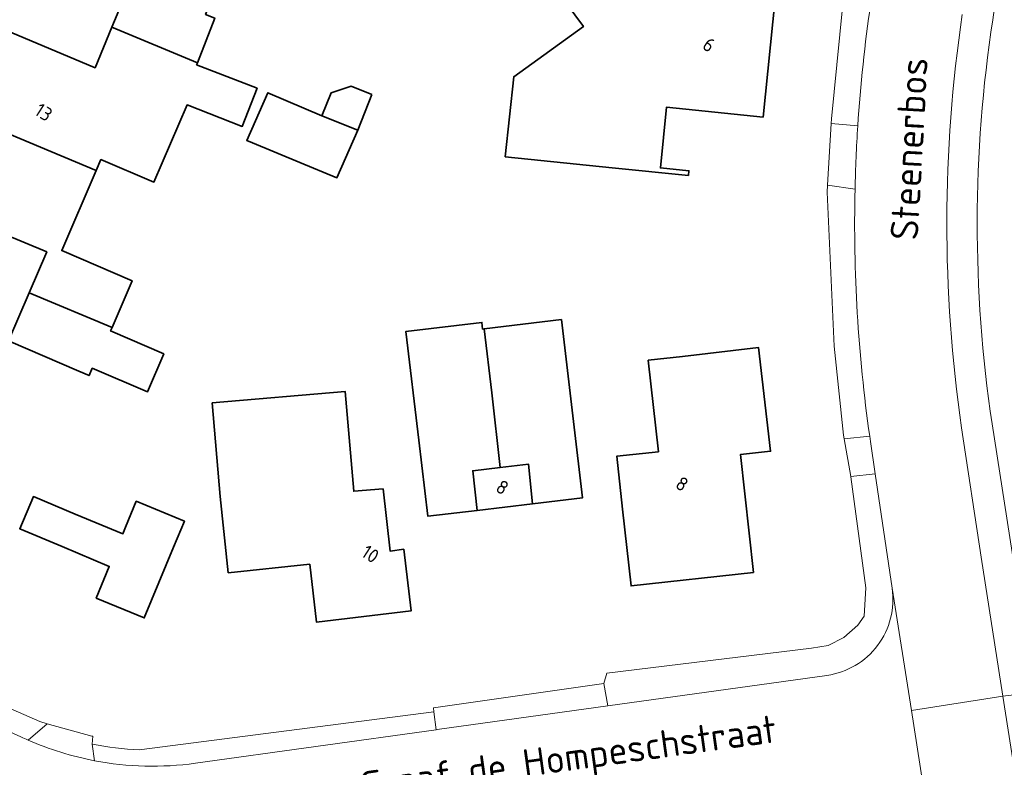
# Model space of a CAD drawing. Extents: x 184422 to 188298, y 343471 to 350189.
# Tile 132 of 256: x 186112 to 186176, y 346922 to 346971. Entities that reach past the tile are written whole.
import ezdxf
from ezdxf.enums import TextEntityAlignment as Align

# ---------------------------------------------------------------- set-up
doc = ezdxf.new("R2010")
doc.units = 0
for name, color, linetype, lineweight in [('B-WA-OG-TERREIN_ERF-GV', 252, 'Continuous', 18), ('B-WA-OG-TOPOGRAFIE-T18', 252, 'Continuous', 18), ('B-WA-VH-VERHARDING_ASFALT-GV', 252, 'Continuous', 18), ('B-WA-VH-VERHARDING_BETONSTRAATSTEEN-GV', 252, 'Continuous', 18), ('B-WA-VH-VERHARDING_HALFVERHARDING_GRIND-GV', 252, 'Continuous', 18), ('B-WA-VH-VERHARDING_SIERBESTRATING-GV', 252, 'Continuous', 18), ('B-WA-VH-VERHARDING_STRAATBAKSTEEN-GV', 252, 'Continuous', 18), ('B-WE-OG-BEBOUWING-GV', 250, 'Continuous', 35), ('B-WE-OG-BEBOUWING-T18', 10, 'Continuous', 18)]:
    doc.layers.add(name, color=color, linetype=linetype, lineweight=lineweight)
doc.styles.add('NLCS-ISO-M1000-T18', font='NLCS-ISO.ttf', dxfattribs={"height": 1.8})
doc.styles.add('NLCS-ISO-M500-T18', font='NLCS-ISO.ttf', dxfattribs={"height": 0.9})

msp = doc.modelspace()

# ---------------------------------------------------------------- linework, layer by layer
at = {"layer": 'B-WA-OG-TERREIN_ERF-GV'}
for points in [[(186182.688, 346995.273, 0.080403), (186175.072, 346970.855)], [(186182.688, 346995.273, 0.080403), (186175.072, 346970.855)], [(186182.688, 346995.273, 0.080403), (186175.072, 346970.855)], [(186175.072, 346970.855, 0.075241), (186175.022, 346944.513)], [(186175.072, 346970.855, 0.075241), (186175.022, 346944.513)], [(186175.072, 346970.855, 0.075241), (186175.022, 346944.513)], [(186116.303, 346923.617, 0.043572), (186119.376, 346923.253)], [(186116.303, 346923.617, 0.043572), (186119.376, 346923.253)], [(186116.303, 346923.617, 0.043572), (186119.376, 346923.253)]]:
    msp.add_lwpolyline(points, format="xyb", dxfattribs=at)
at = {"layer": 'B-WA-OG-TERREIN_ERF-GV', "flags": 128}
for points in [[(186155.903, 346972.743), (186160.877, 346972.235), (186160.089, 346964.513), (186153.781, 346965.157), (186153.377, 346961.198), (186155.237, 346961.008), (186155.206, 346960.7), (186150.232, 346961.208), (186143.257, 346961.92), (186143.808, 346967.14), (186148.354, 346970.416), (186146.028, 346973.559), (186146.158, 346976.132), (186150.342, 346975.62), (186151.507, 346973.192)], [(186155.903, 346972.743), (186160.877, 346972.235), (186160.089, 346964.513), (186153.781, 346965.157), (186153.377, 346961.198), (186155.237, 346961.008), (186155.206, 346960.7), (186150.232, 346961.208), (186143.257, 346961.92), (186143.808, 346967.14), (186148.354, 346970.416), (186146.028, 346973.559), (186146.158, 346976.132), (186150.342, 346975.62), (186151.507, 346973.192)], [(186155.903, 346972.743), (186160.877, 346972.235), (186160.089, 346964.513), (186153.781, 346965.157), (186153.377, 346961.198), (186155.237, 346961.008), (186155.206, 346960.7), (186150.232, 346961.208), (186143.257, 346961.92), (186143.808, 346967.14), (186148.354, 346970.416), (186146.028, 346973.559), (186146.158, 346976.132), (186150.342, 346975.62), (186151.507, 346973.192)], [(186145.041, 346939.292), (186141.416, 346938.859), (186138.21, 346938.477), (186137.618, 346943.442), (186136.773, 346950.527), (186141.73, 346951.118), (186141.782, 346950.685), (186141.889, 346950.698), (186146.917, 346951.298), (186147.71, 346944.646), (186148.302, 346939.681)], [(186145.041, 346939.292), (186141.416, 346938.859), (186138.21, 346938.477), (186137.618, 346943.442), (186136.773, 346950.527), (186141.73, 346951.118), (186141.782, 346950.685), (186141.889, 346950.698), (186146.917, 346951.298), (186147.71, 346944.646), (186148.302, 346939.681)], [(186145.041, 346939.292), (186141.416, 346938.859), (186138.21, 346938.477), (186137.618, 346943.442), (186136.773, 346950.527), (186141.73, 346951.118), (186141.782, 346950.685), (186141.889, 346950.698), (186146.917, 346951.298), (186147.71, 346944.646), (186148.302, 346939.681)], [(186159.452, 346934.819), (186151.468, 346933.933), (186150.913, 346938.936), (186150.531, 346942.387), (186153.25, 346942.689), (186152.588, 346948.654), (186154.825, 346948.901), (186159.792, 346949.477), (186160.576, 346942.718), (186158.61, 346942.507)], [(186159.452, 346934.819), (186151.468, 346933.933), (186150.913, 346938.936), (186150.531, 346942.387), (186153.25, 346942.689), (186152.588, 346948.654), (186154.825, 346948.901), (186159.792, 346949.477), (186160.576, 346942.718), (186158.61, 346942.507)], [(186159.452, 346934.819), (186151.468, 346933.933), (186150.913, 346938.936), (186150.531, 346942.387), (186153.25, 346942.689), (186152.588, 346948.654), (186154.825, 346948.901), (186159.792, 346949.477), (186160.576, 346942.718), (186158.61, 346942.507)], [(186124.656, 346939.757), (186124.138, 346945.868), (186132.819, 346946.605), (186133.371, 346940.103), (186135.284, 346940.265), (186135.74, 346936.207), (186136.628, 346936.327), (186137.109, 346932.301), (186130.941, 346931.571), (186130.495, 346935.345), (186125.18, 346934.785)], [(186124.656, 346939.757), (186124.138, 346945.868), (186132.819, 346946.605), (186133.371, 346940.103), (186135.284, 346940.265), (186135.74, 346936.207), (186136.628, 346936.327), (186137.109, 346932.301), (186130.941, 346931.571), (186130.495, 346935.345), (186125.18, 346934.785)], [(186124.656, 346939.757), (186124.138, 346945.868), (186132.819, 346946.605), (186133.371, 346940.103), (186135.284, 346940.265), (186135.74, 346936.207), (186136.628, 346936.327), (186137.109, 346932.301), (186130.941, 346931.571), (186130.495, 346935.345), (186125.18, 346934.785)], [(186115.196, 346938.612), (186118.3, 346937.337), (186118.475, 346937.76), (186119.177, 346939.458), (186122.314, 346938.163), (186121.611, 346936.463), (186119.7, 346931.843), (186116.564, 346933.14), (186117.417, 346935.202), (186114.341, 346936.497), (186111.576, 346937.661), (186112.461, 346939.763)], [(186115.196, 346938.612), (186118.3, 346937.337), (186118.475, 346937.76), (186119.177, 346939.458), (186122.314, 346938.163), (186121.611, 346936.463), (186119.7, 346931.843), (186116.564, 346933.14), (186117.417, 346935.202), (186114.341, 346936.497), (186111.576, 346937.661), (186112.461, 346939.763)], [(186115.196, 346938.612), (186118.3, 346937.337), (186118.475, 346937.76), (186119.177, 346939.458), (186122.314, 346938.163), (186121.611, 346936.463), (186119.7, 346931.843), (186116.564, 346933.14), (186117.417, 346935.202), (186114.341, 346936.497), (186111.576, 346937.661), (186112.461, 346939.763)]]:
    msp.add_lwpolyline(points, close=True, dxfattribs=at)
for points in [[(186119.376, 346923.253), (186138.605, 346925.726), (186138.572, 346925.984), (186149.683, 346927.571), (186149.889, 346928.239), (186163.235, 346929.88), (186164.325, 346930.058), (186165.356, 346930.576), (186166.258, 346931.37), (186166.679, 346931.972), (186166.791, 346933.806), (186165.811, 346941.047), (186165.807, 346941.07), (186165.37, 346943.537), (186165.328, 346943.775), (186164.724, 346949.571), (186164.259, 346959.615), (186164.286, 346960.078), (186164.522, 346964.09), (186164.539, 346964.383), (186165.443, 346973.429)], [(186119.376, 346923.253), (186138.605, 346925.726), (186138.572, 346925.984), (186149.683, 346927.571), (186149.889, 346928.239), (186163.235, 346929.88), (186164.325, 346930.058), (186165.356, 346930.576), (186166.258, 346931.37), (186166.679, 346931.972), (186166.791, 346933.806), (186165.811, 346941.047), (186165.807, 346941.07), (186165.37, 346943.537), (186165.328, 346943.775), (186164.724, 346949.571), (186164.259, 346959.615), (186164.286, 346960.078), (186164.522, 346964.09), (186164.539, 346964.383), (186165.443, 346973.429)], [(186119.376, 346923.253), (186138.605, 346925.726), (186138.572, 346925.984), (186149.683, 346927.571), (186149.889, 346928.239), (186163.235, 346929.88), (186164.325, 346930.058), (186165.356, 346930.576), (186166.258, 346931.37), (186166.679, 346931.972), (186166.791, 346933.806), (186165.811, 346941.047), (186165.807, 346941.07), (186165.37, 346943.537), (186165.328, 346943.775), (186164.724, 346949.571), (186164.259, 346959.615), (186164.286, 346960.078), (186164.522, 346964.09), (186164.539, 346964.383), (186165.443, 346973.429)], [(186110.967, 346970.037), (186116.487, 346967.726), (186117.586, 346970.368), (186118.673, 346972.98)], [(186110.967, 346970.037), (186116.487, 346967.726), (186117.586, 346970.368), (186118.673, 346972.98)], [(186110.967, 346970.037), (186116.487, 346967.726), (186117.586, 346970.368), (186118.673, 346972.98)], [(186124.299, 346970.967), (186123.165, 346968.052), (186123.113, 346967.917), (186127.057, 346966.383), (186126.091, 346963.901), (186122.496, 346965.3), (186120.333, 346960.265), (186116.873, 346961.752), (186116.561, 346961.025), (186114.317, 346955.804), (186118.908, 346953.831), (186117.598, 346950.784), (186117.502, 346950.561), (186120.975, 346949.068), (186119.909, 346946.586), (186116.306, 346948.134), (186116.102, 346947.646), (186115.438, 346947.933), (186110.844, 346949.907), (186112.19, 346953.04), (186113.34, 346955.717), (186106.246, 346958.661)], [(186124.299, 346970.967), (186123.165, 346968.052), (186123.113, 346967.917), (186127.057, 346966.383), (186126.091, 346963.901), (186122.496, 346965.3), (186120.333, 346960.265), (186116.873, 346961.752), (186116.561, 346961.025), (186114.317, 346955.804), (186118.908, 346953.831), (186117.598, 346950.784), (186117.502, 346950.561), (186120.975, 346949.068), (186119.909, 346946.586), (186116.306, 346948.134), (186116.102, 346947.646), (186115.438, 346947.933), (186110.844, 346949.907), (186112.19, 346953.04), (186113.34, 346955.717), (186106.246, 346958.661)], [(186124.299, 346970.967), (186123.165, 346968.052), (186123.113, 346967.917), (186127.057, 346966.383), (186126.091, 346963.901), (186122.496, 346965.3), (186120.333, 346960.265), (186116.873, 346961.752), (186116.561, 346961.025), (186114.317, 346955.804), (186118.908, 346953.831), (186117.598, 346950.784), (186117.502, 346950.561), (186120.975, 346949.068), (186119.909, 346946.586), (186116.306, 346948.134), (186116.102, 346947.646), (186115.438, 346947.933), (186110.844, 346949.907), (186112.19, 346953.04), (186113.34, 346955.717), (186106.246, 346958.661)], [(186175.022, 346944.513), (186176.334, 346936.106), (186177.754, 346926.974), (186181.85, 346900.623), (186181.992, 346899.745)], [(186175.022, 346944.513), (186176.334, 346936.106), (186177.754, 346926.974), (186181.85, 346900.623), (186181.992, 346899.745)], [(186175.022, 346944.513), (186176.334, 346936.106), (186177.754, 346926.974), (186181.85, 346900.623), (186181.992, 346899.745)], [(186093.164, 346933.915), (186096.667, 346932.231), (186097.883, 346931.646), (186098.05, 346931.566), (186112.873, 346925.083), (186113.368, 346924.945), (186116.278, 346924.136), (186116.35, 346924.136), (186116.303, 346923.617)], [(186093.164, 346933.915), (186096.667, 346932.231), (186097.883, 346931.646), (186098.05, 346931.566), (186112.873, 346925.083), (186113.368, 346924.945), (186116.278, 346924.136), (186116.35, 346924.136), (186116.303, 346923.617)], [(186093.164, 346933.915), (186096.667, 346932.231), (186097.883, 346931.646), (186098.05, 346931.566), (186112.873, 346925.083), (186113.368, 346924.945), (186116.278, 346924.136), (186116.35, 346924.136), (186116.303, 346923.617)]]:
    msp.add_lwpolyline(points, dxfattribs=at)
at = {"layer": 'B-WA-VH-VERHARDING_ASFALT-GV'}
for points in [[(186167.11, 346971.928, 0.020508), (186166.262, 346963.928)], [(186167.11, 346971.928, 0.020508), (186166.262, 346963.928)], [(186167.11, 346971.928, 0.020508), (186166.262, 346963.928)], [(186173.032, 346944.238, -0.073026), (186173.081, 346971.201)], [(186173.032, 346944.238, -0.073026), (186173.081, 346971.201)], [(186173.032, 346944.238, -0.073026), (186173.081, 346971.201)], [(186166.262, 346963.928, 0.010415), (186166.081, 346959.803)], [(186166.262, 346963.928, 0.010415), (186166.081, 346959.803)], [(186166.262, 346963.928, 0.010415), (186166.081, 346959.803)], [(186166.081, 346959.803, 0.041119), (186167.039, 346943.704)], [(186166.081, 346959.803, 0.041119), (186167.039, 346943.704)], [(186166.081, 346959.803, 0.041119), (186167.039, 346943.704)], [(186168.502, 346933.782, -0.416685), (186164.246, 346928.101)], [(186168.502, 346933.782, -0.416685), (186164.246, 346928.101)], [(186168.502, 346933.782, -0.416685), (186164.246, 346928.101)], [(186112.117, 346923.881, -0.006159), (186111.652, 346924.092)], [(186112.117, 346923.881, -0.006159), (186111.652, 346924.092)], [(186112.117, 346923.881, -0.006159), (186111.652, 346924.092)], [(186116.45, 346922.537, -0.056267), (186112.117, 346923.881)], [(186116.45, 346922.537, -0.056267), (186112.117, 346923.881)], [(186116.45, 346922.537, -0.056267), (186112.117, 346923.881)], [(186123.046, 346922.374, -0.082022), (186116.45, 346922.537)], [(186123.046, 346922.374, -0.082022), (186116.45, 346922.537)], [(186123.046, 346922.374, -0.082022), (186116.45, 346922.537)]]:
    msp.add_lwpolyline(points, format="xyb", dxfattribs=at)
at = {"layer": 'B-WA-VH-VERHARDING_ASFALT-GV', "flags": 128}
for points in [[(186167.039, 346943.704), (186167.09, 346943.348), (186167.401, 346941.241), (186168.502, 346933.782), (186169.758, 346925.808), (186175.73, 346926.735), (186174.309, 346935.803), (186173.032, 346944.238)], [(186167.039, 346943.704), (186167.09, 346943.348), (186167.401, 346941.241), (186168.502, 346933.782), (186169.758, 346925.808), (186175.73, 346926.735), (186174.309, 346935.803), (186173.032, 346944.238)], [(186167.039, 346943.704), (186167.09, 346943.348), (186167.401, 346941.241), (186168.502, 346933.782), (186169.758, 346925.808), (186175.73, 346926.735), (186174.309, 346935.803), (186173.032, 346944.238)], [(186111.652, 346924.092), (186097.438, 346930.529), (186096.201, 346931.089), (186094.075, 346932.052), (186093.789, 346932.173), (186077.041, 346939.306)], [(186111.652, 346924.092), (186097.438, 346930.529), (186096.201, 346931.089), (186094.075, 346932.052), (186093.789, 346932.173), (186077.041, 346939.306)], [(186111.652, 346924.092), (186097.438, 346930.529), (186096.201, 346931.089), (186094.075, 346932.052), (186093.789, 346932.173), (186077.041, 346939.306)], [(186171.103, 346917.265), (186169.758, 346925.808), (186168.502, 346933.782)], [(186171.103, 346917.265), (186169.758, 346925.808), (186168.502, 346933.782)], [(186171.103, 346917.265), (186169.758, 346925.808), (186168.502, 346933.782)], [(186164.246, 346928.101), (186149.954, 346926.114), (186138.813, 346924.566), (186138.756, 346924.558), (186123.046, 346922.374)], [(186164.246, 346928.101), (186149.954, 346926.114), (186138.813, 346924.566), (186138.756, 346924.558), (186123.046, 346922.374)], [(186164.246, 346928.101), (186149.954, 346926.114), (186138.813, 346924.566), (186138.756, 346924.558), (186123.046, 346922.374)], [(186180.078, 346899.26), (186179.961, 346899.727), (186175.73, 346926.735), (186169.758, 346925.808), (186171.103, 346917.265)], [(186180.078, 346899.26), (186179.961, 346899.727), (186175.73, 346926.735), (186169.758, 346925.808), (186171.103, 346917.265)], [(186180.078, 346899.26), (186179.961, 346899.727), (186175.73, 346926.735), (186169.758, 346925.808), (186171.103, 346917.265)]]:
    msp.add_lwpolyline(points, dxfattribs=at)
at = {"layer": 'B-WA-VH-VERHARDING_BETONSTRAATSTEEN-GV'}
for points in [[(186175.072, 346970.855, -0.080403), (186182.688, 346995.273)], [(186175.072, 346970.855, -0.080403), (186182.688, 346995.273)], [(186175.072, 346970.855, -0.080403), (186182.688, 346995.273)], [(186173.081, 346971.201, 0.073026), (186173.032, 346944.238)], [(186173.081, 346971.201, 0.073026), (186173.032, 346944.238)], [(186173.081, 346971.201, 0.073026), (186173.032, 346944.238)], [(186175.022, 346944.513, -0.075241), (186175.072, 346970.855)], [(186175.022, 346944.513, -0.075241), (186175.072, 346970.855)], [(186175.022, 346944.513, -0.075241), (186175.072, 346970.855)], [(186112.117, 346923.881, 0.056267), (186116.45, 346922.537)], [(186112.117, 346923.881, 0.056267), (186116.45, 346922.537)], [(186112.117, 346923.881, 0.056267), (186116.45, 346922.537)]]:
    msp.add_lwpolyline(points, format="xyb", dxfattribs=at)
at = {"layer": 'B-WA-VH-VERHARDING_BETONSTRAATSTEEN-GV', "flags": 128}
for points in [[(186173.032, 346944.238), (186174.309, 346935.803), (186175.73, 346926.735), (186177.754, 346926.974), (186176.334, 346936.106), (186175.022, 346944.513)], [(186173.032, 346944.238), (186174.309, 346935.803), (186175.73, 346926.735), (186177.754, 346926.974), (186176.334, 346936.106), (186175.022, 346944.513)], [(186173.032, 346944.238), (186174.309, 346935.803), (186175.73, 346926.735), (186177.754, 346926.974), (186176.334, 346936.106), (186175.022, 346944.513)], [(186116.303, 346923.617), (186116.35, 346924.136), (186116.278, 346924.136), (186113.368, 346924.945), (186112.117, 346923.881)], [(186116.303, 346923.617), (186116.35, 346924.136), (186116.278, 346924.136), (186113.368, 346924.945), (186112.117, 346923.881)], [(186116.303, 346923.617), (186116.35, 346924.136), (186116.278, 346924.136), (186113.368, 346924.945), (186112.117, 346923.881)], [(186116.45, 346922.537), (186116.303, 346923.617)], [(186116.45, 346922.537), (186116.303, 346923.617)], [(186116.45, 346922.537), (186116.303, 346923.617)]]:
    msp.add_lwpolyline(points, dxfattribs=at)
msp.add_lwpolyline([(186179.961, 346899.727), (186181.85, 346900.623), (186177.754, 346926.974), (186175.73, 346926.735)], close=True, dxfattribs=at)
msp.add_lwpolyline([(186179.961, 346899.727), (186181.85, 346900.623), (186177.754, 346926.974), (186175.73, 346926.735)], close=True, dxfattribs=at)
msp.add_lwpolyline([(186179.961, 346899.727), (186181.85, 346900.623), (186177.754, 346926.974), (186175.73, 346926.735)], close=True, dxfattribs=at)
at = {"layer": 'B-WA-VH-VERHARDING_HALFVERHARDING_GRIND-GV', "flags": 128}
for points in [[(186167.672, 346975.258), (186165.831, 346975.413), (186165.443, 346973.429), (186164.539, 346964.383), (186164.522, 346964.09), (186166.262, 346963.928)], [(186167.672, 346975.258), (186165.831, 346975.413), (186165.443, 346973.429), (186164.539, 346964.383), (186164.522, 346964.09), (186166.262, 346963.928)], [(186167.672, 346975.258), (186165.831, 346975.413), (186165.443, 346973.429), (186164.539, 346964.383), (186164.522, 346964.09), (186166.262, 346963.928)], [(186166.081, 346959.803), (186164.286, 346960.078), (186164.259, 346959.615), (186164.724, 346949.571), (186165.328, 346943.775), (186165.37, 346943.537), (186167.039, 346943.704)], [(186166.081, 346959.803), (186164.286, 346960.078), (186164.259, 346959.615), (186164.724, 346949.571), (186165.328, 346943.775), (186165.37, 346943.537), (186167.039, 346943.704)], [(186166.081, 346959.803), (186164.286, 346960.078), (186164.259, 346959.615), (186164.724, 346949.571), (186165.328, 346943.775), (186165.37, 346943.537), (186167.039, 346943.704)], [(186168.502, 346933.782), (186167.401, 346941.241), (186165.807, 346941.07), (186165.811, 346941.047), (186166.791, 346933.806), (186166.679, 346931.972), (186166.258, 346931.37), (186165.356, 346930.576), (186164.325, 346930.058), (186163.235, 346929.88), (186149.889, 346928.239), (186149.683, 346927.571), (186149.954, 346926.114), (186164.246, 346928.101)], [(186168.502, 346933.782), (186167.401, 346941.241), (186165.807, 346941.07), (186165.811, 346941.047), (186166.791, 346933.806), (186166.679, 346931.972), (186166.258, 346931.37), (186165.356, 346930.576), (186164.325, 346930.058), (186163.235, 346929.88), (186149.889, 346928.239), (186149.683, 346927.571), (186149.954, 346926.114), (186164.246, 346928.101)], [(186168.502, 346933.782), (186167.401, 346941.241), (186165.807, 346941.07), (186165.811, 346941.047), (186166.791, 346933.806), (186166.679, 346931.972), (186166.258, 346931.37), (186165.356, 346930.576), (186164.325, 346930.058), (186163.235, 346929.88), (186149.889, 346928.239), (186149.683, 346927.571), (186149.954, 346926.114), (186164.246, 346928.101)], [(186112.117, 346923.881), (186113.368, 346924.945), (186112.873, 346925.083), (186098.05, 346931.566), (186097.883, 346931.646), (186097.438, 346930.529), (186111.652, 346924.092)], [(186112.117, 346923.881), (186113.368, 346924.945), (186112.873, 346925.083), (186098.05, 346931.566), (186097.883, 346931.646), (186097.438, 346930.529), (186111.652, 346924.092)], [(186112.117, 346923.881), (186113.368, 346924.945), (186112.873, 346925.083), (186098.05, 346931.566), (186097.883, 346931.646), (186097.438, 346930.529), (186111.652, 346924.092)], [(186123.046, 346922.374), (186138.756, 346924.558), (186138.605, 346925.726), (186119.376, 346923.253)], [(186123.046, 346922.374), (186138.756, 346924.558), (186138.605, 346925.726), (186119.376, 346923.253)], [(186123.046, 346922.374), (186138.756, 346924.558), (186138.605, 346925.726), (186119.376, 346923.253)], [(186116.303, 346923.617), (186116.45, 346922.537)], [(186116.303, 346923.617), (186116.45, 346922.537)], [(186116.303, 346923.617), (186116.45, 346922.537)]]:
    msp.add_lwpolyline(points, dxfattribs=at)
at = {"layer": 'B-WA-VH-VERHARDING_HALFVERHARDING_GRIND-GV'}
for points in [[(186166.262, 346963.928, -0.020508), (186167.11, 346971.928)], [(186166.262, 346963.928, -0.020508), (186167.11, 346971.928)], [(186166.262, 346963.928, -0.020508), (186167.11, 346971.928)], [(186167.039, 346943.704, -0.041119), (186166.081, 346959.803)], [(186167.039, 346943.704, -0.041119), (186166.081, 346959.803)], [(186167.039, 346943.704, -0.041119), (186166.081, 346959.803)], [(186164.246, 346928.101, 0.416685), (186168.502, 346933.782)], [(186164.246, 346928.101, 0.416685), (186168.502, 346933.782)], [(186164.246, 346928.101, 0.416685), (186168.502, 346933.782)], [(186111.652, 346924.092, 0.006159), (186112.117, 346923.881)], [(186111.652, 346924.092, 0.006159), (186112.117, 346923.881)], [(186111.652, 346924.092, 0.006159), (186112.117, 346923.881)], [(186119.376, 346923.253, -0.043572), (186116.303, 346923.617)], [(186119.376, 346923.253, -0.043572), (186116.303, 346923.617)], [(186119.376, 346923.253, -0.043572), (186116.303, 346923.617)], [(186116.45, 346922.537, 0.082022), (186123.046, 346922.374)], [(186116.45, 346922.537, 0.082022), (186123.046, 346922.374)], [(186116.45, 346922.537, 0.082022), (186123.046, 346922.374)]]:
    msp.add_lwpolyline(points, format="xyb", dxfattribs=at)
at = {"layer": 'B-WA-VH-VERHARDING_SIERBESTRATING-GV', "flags": 128}
for points in [[(186165.807, 346941.07), (186167.401, 346941.241), (186167.09, 346943.348), (186167.039, 346943.704), (186165.37, 346943.537)], [(186165.807, 346941.07), (186167.401, 346941.241), (186167.09, 346943.348), (186167.039, 346943.704), (186165.37, 346943.537)], [(186165.807, 346941.07), (186167.401, 346941.241), (186167.09, 346943.348), (186167.039, 346943.704), (186165.37, 346943.537)], [(186138.605, 346925.726), (186138.756, 346924.558), (186138.813, 346924.566), (186149.954, 346926.114), (186149.683, 346927.571), (186138.572, 346925.984)], [(186138.605, 346925.726), (186138.756, 346924.558), (186138.813, 346924.566), (186149.954, 346926.114), (186149.683, 346927.571), (186138.572, 346925.984)], [(186138.605, 346925.726), (186138.756, 346924.558), (186138.813, 346924.566), (186149.954, 346926.114), (186149.683, 346927.571), (186138.572, 346925.984)]]:
    msp.add_lwpolyline(points, close=True, dxfattribs=at)
at = {"layer": 'B-WA-VH-VERHARDING_STRAATBAKSTEEN-GV', "flags": 128}
for points in [[(186164.522, 346964.09), (186164.286, 346960.078), (186166.081, 346959.803)], [(186164.522, 346964.09), (186164.286, 346960.078), (186166.081, 346959.803)], [(186164.522, 346964.09), (186164.286, 346960.078), (186166.081, 346959.803)], [(186166.262, 346963.928), (186164.522, 346964.09)], [(186166.262, 346963.928), (186164.522, 346964.09)], [(186166.262, 346963.928), (186164.522, 346964.09)]]:
    msp.add_lwpolyline(points, dxfattribs=at)
at = {"layer": 'B-WA-VH-VERHARDING_STRAATBAKSTEEN-GV'}
msp.add_lwpolyline([(186166.081, 346959.803, -0.010415), (186166.262, 346963.928)], format="xyb", dxfattribs=at)
msp.add_lwpolyline([(186166.081, 346959.803, -0.010415), (186166.262, 346963.928)], format="xyb", dxfattribs=at)
msp.add_lwpolyline([(186166.081, 346959.803, -0.010415), (186166.262, 346963.928)], format="xyb", dxfattribs=at)
at = {"layer": 'B-WE-OG-BEBOUWING-GV', "flags": 128}
for points in [[(186125.84, 346976.685), (186123.902, 346977.495), (186115.508, 346980.966), (186113.144, 346975.275), (186118.673, 346972.98), (186117.586, 346970.368), (186123.165, 346968.052), (186124.299, 346970.967), (186123.705, 346971.198)], [(186125.84, 346976.685), (186123.902, 346977.495), (186115.508, 346980.966), (186113.144, 346975.275), (186118.673, 346972.98), (186117.586, 346970.368), (186123.165, 346968.052), (186124.299, 346970.967), (186123.705, 346971.198)], [(186125.84, 346976.685), (186123.902, 346977.495), (186115.508, 346980.966), (186113.144, 346975.275), (186118.673, 346972.98), (186117.586, 346970.368), (186123.165, 346968.052), (186124.299, 346970.967), (186123.705, 346971.198)], [(186160.089, 346964.513), (186160.877, 346972.235), (186155.903, 346972.743), (186151.507, 346973.192), (186150.342, 346975.62), (186146.158, 346976.132), (186146.028, 346973.559), (186148.354, 346970.416), (186143.808, 346967.14), (186143.257, 346961.92), (186150.232, 346961.208), (186155.206, 346960.7), (186155.237, 346961.008), (186153.377, 346961.198), (186153.781, 346965.157)], [(186160.089, 346964.513), (186160.877, 346972.235), (186155.903, 346972.743), (186151.507, 346973.192), (186150.342, 346975.62), (186146.158, 346976.132), (186146.028, 346973.559), (186148.354, 346970.416), (186143.808, 346967.14), (186143.257, 346961.92), (186150.232, 346961.208), (186155.206, 346960.7), (186155.237, 346961.008), (186153.377, 346961.198), (186153.781, 346965.157)], [(186160.089, 346964.513), (186160.877, 346972.235), (186155.903, 346972.743), (186151.507, 346973.192), (186150.342, 346975.62), (186146.158, 346976.132), (186146.028, 346973.559), (186148.354, 346970.416), (186143.808, 346967.14), (186143.257, 346961.92), (186150.232, 346961.208), (186155.206, 346960.7), (186155.237, 346961.008), (186153.377, 346961.198), (186153.781, 346965.157)], [(186116.873, 346961.752), (186120.333, 346960.265), (186122.496, 346965.3), (186126.091, 346963.901), (186127.057, 346966.383), (186123.113, 346967.917), (186123.165, 346968.052), (186117.586, 346970.368), (186116.487, 346967.726), (186110.967, 346970.037), (186108.607, 346964.35), (186116.561, 346961.025)], [(186116.873, 346961.752), (186120.333, 346960.265), (186122.496, 346965.3), (186126.091, 346963.901), (186127.057, 346966.383), (186123.113, 346967.917), (186123.165, 346968.052), (186117.586, 346970.368), (186116.487, 346967.726), (186110.967, 346970.037), (186108.607, 346964.35), (186116.561, 346961.025)], [(186116.873, 346961.752), (186120.333, 346960.265), (186122.496, 346965.3), (186126.091, 346963.901), (186127.057, 346966.383), (186123.113, 346967.917), (186123.165, 346968.052), (186117.586, 346970.368), (186116.487, 346967.726), (186110.967, 346970.037), (186108.607, 346964.35), (186116.561, 346961.025)], [(186129.84, 346961.556), (186132.275, 346960.555), (186133.637, 346963.644), (186131.292, 346964.592), (186127.765, 346966.094), (186126.39, 346962.974), (186126.766, 346962.821)], [(186129.84, 346961.556), (186132.275, 346960.555), (186133.637, 346963.644), (186131.292, 346964.592), (186127.765, 346966.094), (186126.39, 346962.974), (186126.766, 346962.821)], [(186129.84, 346961.556), (186132.275, 346960.555), (186133.637, 346963.644), (186131.292, 346964.592), (186127.765, 346966.094), (186126.39, 346962.974), (186126.766, 346962.821)], [(186134.546, 346965.991), (186133.202, 346966.521), (186131.894, 346966.091), (186131.292, 346964.592), (186133.637, 346963.644)], [(186134.546, 346965.991), (186133.202, 346966.521), (186131.894, 346966.091), (186131.292, 346964.592), (186133.637, 346963.644)], [(186134.546, 346965.991), (186133.202, 346966.521), (186131.894, 346966.091), (186131.292, 346964.592), (186133.637, 346963.644)], [(186117.598, 346950.784), (186118.908, 346953.831), (186114.317, 346955.804), (186116.561, 346961.025), (186108.607, 346964.35), (186106.246, 346958.661), (186113.34, 346955.717), (186112.19, 346953.04)], [(186117.598, 346950.784), (186118.908, 346953.831), (186114.317, 346955.804), (186116.561, 346961.025), (186108.607, 346964.35), (186106.246, 346958.661), (186113.34, 346955.717), (186112.19, 346953.04)], [(186117.598, 346950.784), (186118.908, 346953.831), (186114.317, 346955.804), (186116.561, 346961.025), (186108.607, 346964.35), (186106.246, 346958.661), (186113.34, 346955.717), (186112.19, 346953.04)], [(186117.598, 346950.784), (186112.19, 346953.04), (186110.844, 346949.907), (186115.438, 346947.933), (186116.102, 346947.646), (186116.306, 346948.134), (186119.909, 346946.586), (186120.975, 346949.068), (186117.502, 346950.561)], [(186117.598, 346950.784), (186112.19, 346953.04), (186110.844, 346949.907), (186115.438, 346947.933), (186116.102, 346947.646), (186116.306, 346948.134), (186119.909, 346946.586), (186120.975, 346949.068), (186117.502, 346950.561)], [(186117.598, 346950.784), (186112.19, 346953.04), (186110.844, 346949.907), (186115.438, 346947.933), (186116.102, 346947.646), (186116.306, 346948.134), (186119.909, 346946.586), (186120.975, 346949.068), (186117.502, 346950.561)], [(186141.889, 346950.698), (186142.379, 346946.535), (186142.915, 346941.657), (186144.764, 346941.878), (186145.041, 346939.292), (186148.302, 346939.681), (186147.71, 346944.646), (186146.917, 346951.298)], [(186141.889, 346950.698), (186142.379, 346946.535), (186142.915, 346941.657), (186144.764, 346941.878), (186145.041, 346939.292), (186148.302, 346939.681), (186147.71, 346944.646), (186146.917, 346951.298)], [(186141.889, 346950.698), (186142.379, 346946.535), (186142.915, 346941.657), (186144.764, 346941.878), (186145.041, 346939.292), (186148.302, 346939.681), (186147.71, 346944.646), (186146.917, 346951.298)], [(186142.379, 346946.535), (186141.889, 346950.698), (186141.782, 346950.685), (186141.73, 346951.118), (186136.773, 346950.527), (186137.618, 346943.442), (186138.21, 346938.477), (186141.416, 346938.859), (186141.138, 346941.445), (186142.915, 346941.657)], [(186142.379, 346946.535), (186141.889, 346950.698), (186141.782, 346950.685), (186141.73, 346951.118), (186136.773, 346950.527), (186137.618, 346943.442), (186138.21, 346938.477), (186141.416, 346938.859), (186141.138, 346941.445), (186142.915, 346941.657)], [(186142.379, 346946.535), (186141.889, 346950.698), (186141.782, 346950.685), (186141.73, 346951.118), (186136.773, 346950.527), (186137.618, 346943.442), (186138.21, 346938.477), (186141.416, 346938.859), (186141.138, 346941.445), (186142.915, 346941.657)], [(186150.913, 346938.936), (186151.468, 346933.933), (186159.452, 346934.819), (186158.61, 346942.507), (186160.576, 346942.718), (186159.792, 346949.477), (186154.825, 346948.901), (186152.588, 346948.654), (186153.25, 346942.689), (186150.531, 346942.387)], [(186150.913, 346938.936), (186151.468, 346933.933), (186159.452, 346934.819), (186158.61, 346942.507), (186160.576, 346942.718), (186159.792, 346949.477), (186154.825, 346948.901), (186152.588, 346948.654), (186153.25, 346942.689), (186150.531, 346942.387)], [(186150.913, 346938.936), (186151.468, 346933.933), (186159.452, 346934.819), (186158.61, 346942.507), (186160.576, 346942.718), (186159.792, 346949.477), (186154.825, 346948.901), (186152.588, 346948.654), (186153.25, 346942.689), (186150.531, 346942.387)], [(186125.18, 346934.785), (186130.495, 346935.345), (186130.941, 346931.571), (186137.109, 346932.301), (186136.628, 346936.327), (186135.74, 346936.207), (186135.284, 346940.265), (186133.371, 346940.103), (186132.819, 346946.605), (186124.138, 346945.868), (186124.656, 346939.757)], [(186125.18, 346934.785), (186130.495, 346935.345), (186130.941, 346931.571), (186137.109, 346932.301), (186136.628, 346936.327), (186135.74, 346936.207), (186135.284, 346940.265), (186133.371, 346940.103), (186132.819, 346946.605), (186124.138, 346945.868), (186124.656, 346939.757)], [(186125.18, 346934.785), (186130.495, 346935.345), (186130.941, 346931.571), (186137.109, 346932.301), (186136.628, 346936.327), (186135.74, 346936.207), (186135.284, 346940.265), (186133.371, 346940.103), (186132.819, 346946.605), (186124.138, 346945.868), (186124.656, 346939.757)], [(186141.416, 346938.859), (186145.041, 346939.292), (186144.764, 346941.878), (186142.915, 346941.657), (186141.138, 346941.445)], [(186141.416, 346938.859), (186145.041, 346939.292), (186144.764, 346941.878), (186142.915, 346941.657), (186141.138, 346941.445)], [(186141.416, 346938.859), (186145.041, 346939.292), (186144.764, 346941.878), (186142.915, 346941.657), (186141.138, 346941.445)], [(186122.314, 346938.163), (186119.177, 346939.458), (186118.475, 346937.76), (186118.3, 346937.337), (186115.196, 346938.612), (186112.461, 346939.763), (186111.576, 346937.661), (186114.341, 346936.497), (186117.417, 346935.202), (186116.564, 346933.14), (186119.7, 346931.843), (186121.611, 346936.463)], [(186122.314, 346938.163), (186119.177, 346939.458), (186118.475, 346937.76), (186118.3, 346937.337), (186115.196, 346938.612), (186112.461, 346939.763), (186111.576, 346937.661), (186114.341, 346936.497), (186117.417, 346935.202), (186116.564, 346933.14), (186119.7, 346931.843), (186121.611, 346936.463)], [(186122.314, 346938.163), (186119.177, 346939.458), (186118.475, 346937.76), (186118.3, 346937.337), (186115.196, 346938.612), (186112.461, 346939.763), (186111.576, 346937.661), (186114.341, 346936.497), (186117.417, 346935.202), (186116.564, 346933.14), (186119.7, 346931.843), (186121.611, 346936.463)]]:
    msp.add_lwpolyline(points, close=True, dxfattribs=at)

# ---------------------------------------------------------------- texts
at = {"layer": 'B-WA-OG-TOPOGRAFIE-T18', "style": 'NLCS-ISO-M1000-T18'}
for s, rotation, p in [('Steenerbos', 86.8, (186169.606, 346962.442)), ('Steenerbos', 86.8, (186169.606, 346962.442)), ('Steenerbos', 86.8, (186169.606, 346962.442)), ('Graaf de Hompeschstraat', 7.9, (186147.402, 346922.504)), ('Graaf de Hompeschstraat', 7.9, (186147.402, 346922.504)), ('Graaf de Hompeschstraat', 7.9, (186147.402, 346922.504))]:
    msp.add_text(s, height=1.8, rotation=rotation, dxfattribs=at).set_placement(p, align=Align.MIDDLE)
at = {"layer": 'B-WE-OG-BEBOUWING-T18', "style": 'NLCS-ISO-M500-T18'}
for s, p in [('6', (186156.549, 346969.222)), ('6', (186156.549, 346969.222)), ('6', (186156.549, 346969.222)), ('13', (186113.135, 346964.826)), ('13', (186113.135, 346964.826)), ('13', (186113.135, 346964.826)), ('8', (186154.796, 346940.588)), ('8', (186154.796, 346940.588)), ('8', (186154.796, 346940.588)), ('8', (186143.069, 346940.366)), ('8', (186143.069, 346940.366)), ('8', (186143.069, 346940.366)), ('10', (186134.452, 346936.014)), ('10', (186134.452, 346936.014)), ('10', (186134.452, 346936.014))]:
    msp.add_text(s, height=0.9, rotation=327.1, dxfattribs=at).set_placement(p, align=Align.MIDDLE)

doc.saveas('drawing.dxf')
